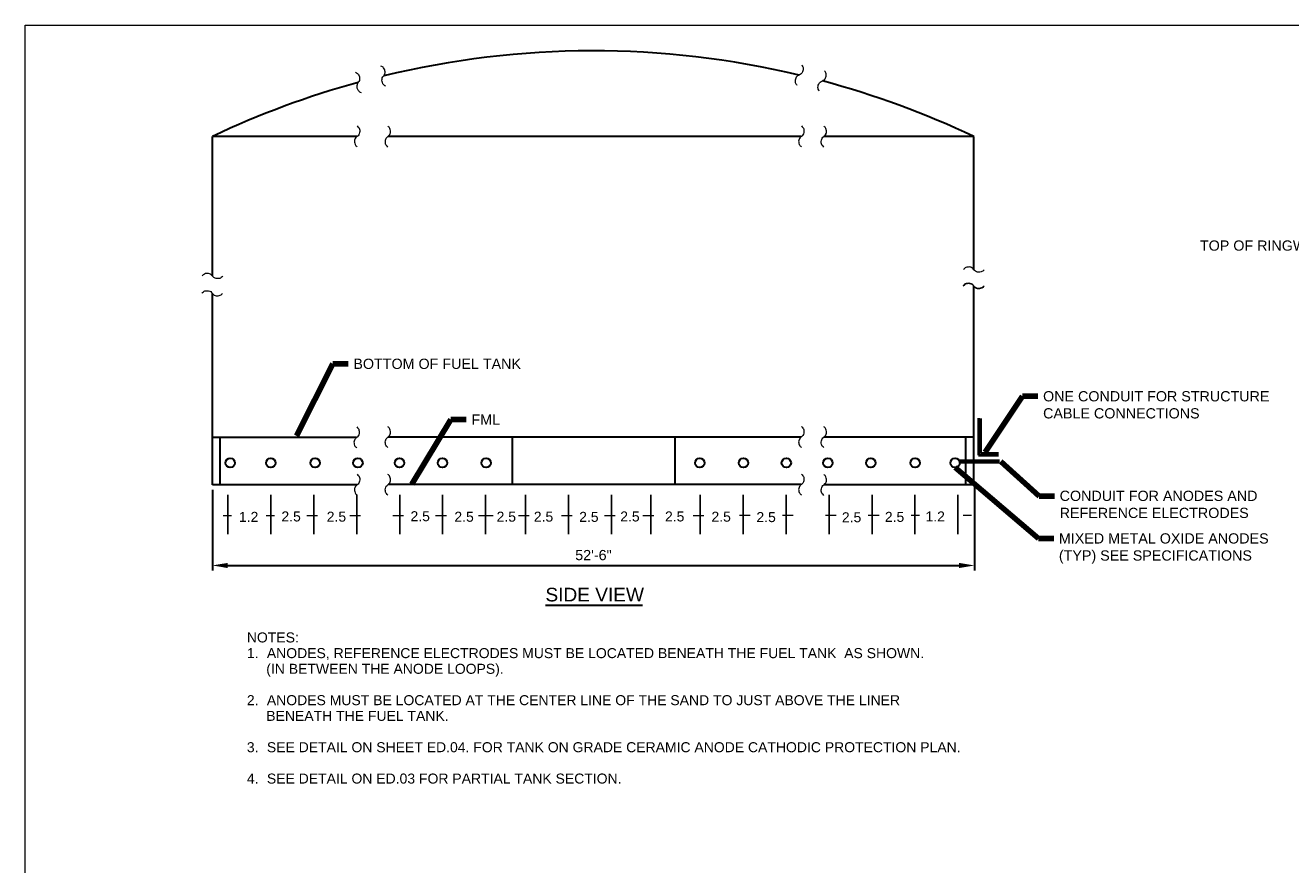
# Model space of a CAD drawing. Header units: inches. Extents: x -7468 to -7108, y 2086 to 2332.
# Tile 2 of 3: x -7468 to -7283, y 2209 to 2332. Entities that reach past the tile are written whole.
import ezdxf

# ---------------------------------------------------------------- set-up
doc = ezdxf.new("R2010")
doc.units = ezdxf.units.IN
doc.header["$MEASUREMENT"] = 0
doc.layers.get('DefPoints').update_dxf_attribs({"lineweight": 0})
for name, color, linetype, lineweight in [('E-CATH-ANOD', 42, 'Continuous', 40), ('E-DETL-GRPH', 2, 'Continuous', 0), ('G-ANNO-DIMS', 2, 'Continuous', 0), ('G-ANNO-MASK', 2, 'Continuous', 0), ('G-ANNO-NOTE', 4, 'Continuous', 30), ('G-ANNO-TEXT', 2, 'Continuous', 30), ('Level 42', 2, 'Continuous', 13)]:
    doc.layers.add(name, color=color, linetype=linetype, lineweight=lineweight)
doc.layers.add('G-ANNO-NPLT', color=1, linetype='Continuous', lineweight=0, plot=False)
doc.styles.add("AEC_AC_05ArchDims-CC_1_1'", font='arial.ttf', dxfattribs={"height": 1.5})
doc.styles.add("AEC_AC_44Text-LeftTop_1_1'", font='arial.ttf', dxfattribs={"height": 1.5})
doc.styles.add("AEC_AC_45Text-LeftTop_3-4_1'", font='arial.ttf', dxfattribs={"height": 2})
doc.styles.add('Style-ENGINEERING', font='ENGINEERING.shx')
doc.styles.add('Style-FANCY', font='FANCY.shx')
doc.dimstyles.new("AEC_AC_05_Arch-Dims_1_1'", dxfattribs={"dimtxt": 1.5, "dimasz": 2.25, "dimexe": 0.75, "dimexo": 0.75, "dimgap": 0.75, "dimtad": 1, "dimdec": 4, "dimzin": 15, "dimdsep": 46, "dimlunit": 4, "dimtxsty": "AEC_AC_05ArchDims-CC_1_1'", "dimcen": 0.09, "dimclrd": 256, "dimclre": 256, "dimazin": 2, "dimtfac": 0.7, "dimtdec": 4, "dimtix": 1, "dimtmove": 1, "dimatfit": 3, "dimfxl": 1, "dimfrac": 1, "dimtolj": 1, "dimtzin": 15, "dimlwd": 30, "dimlwe": 30, "dimarcsym": 0})
doc.dimstyles.new("AEC_AC_44_Notes_1_1'", dxfattribs={"dimtxt": 1.5, "dimasz": 2.25, "dimexe": 0.75, "dimexo": 0.75, "dimgap": 0.75, "dimtad": 1, "dimjust": 1, "dimdec": 3, "dimzin": 15, "dimdsep": 46, "dimlunit": 5, "dimtxsty": "AEC_AC_44Text-LeftTop_1_1'", "dimblk": 'NONE', "dimcen": 0.09, "dimclrd": 256, "dimclre": 256, "dimazin": 2, "dimtfac": 0.7, "dimtdec": 3, "dimtmove": 1, "dimatfit": 1, "dimfxl": 1, "dimfrac": 1, "dimtolj": 1, "dimtzin": 15, "dimlwd": 30, "dimlwe": 30, "dimarcsym": 0})

# ---------------------------------------------------------------- blocks, each defined once
blk = doc.blocks.new('LINBRK_15')
at = {"layer": 'G-ANNO-MASK'}
blk.add_open_spline([(0.09, 3.98), (0.28, 3.78), (0.46, 3.58), (0.64, 3.38), (0.79, 3.21), (0.87, 3), (0.94, 2.78), (1.02, 2.49), (1.04, 2.19), (1.02, 1.89), (1.01, 1.59), (0.97, 1.3), (0.85, 1), (0.75, 0.72), (0.59, 0.49), (0.39, 0.28), (0.21, 0.09), (-0.03, 0), (-0.21, -0.19), (-0.37, -0.35), (-0.51, -0.53), (-0.63, -0.74), (-0.77, -0.95), (-0.88, -1.17), (-0.93, -1.42), (-0.99, -1.65), (-0.97, -1.9), (-0.93, -2.14), (-0.89, -2.43), (-0.84, -2.71), (-0.72, -2.99), (-0.64, -3.18), (-0.54, -3.37), (-0.38, -3.5), (-0.23, -3.62), (-0.07, -3.75), (0.09, -3.88)], degree=3, knots=[0, 0, 0, 0, 0.089269, 0.089269, 0.089269, 0.161818, 0.161818, 0.161818, 0.259527, 0.259527, 0.259527, 0.358521, 0.358521, 0.358521, 0.452813, 0.452813, 0.452813, 0.535276, 0.535276, 0.535276, 0.611361, 0.611361, 0.611361, 0.69267, 0.69267, 0.69267, 0.771416, 0.771416, 0.771416, 0.867223, 0.867223, 0.867223, 0.933937, 0.933937, 0.933937, 1, 1, 1, 1], dxfattribs=at)
blk = doc.blocks.new('*D128')
at = {"layer": 'DefPoints', "color": 0, "transparency": 16777216}
for p in [(-7440.95, 2264.96), (-7329.26, 2265.37), (-7329.26, 2253.15)]:
    blk.add_point(p, dxfattribs=at)
at = {"layer": 'G-ANNO-DIMS', "lineweight": 30, "transparency": 16777216}
for p, q in [((-7440.95, 2264.21), (-7440.95, 2252.4)), ((-7329.26, 2264.62), (-7329.26, 2252.4)), ((-7438.7, 2253.15), (-7331.51, 2253.15))]:
    blk.add_line(p, q, dxfattribs=at)
at = {"layer": 'G-ANNO-DIMS', "transparency": 16777216}
for points in [[(-7438.7, 2253.52), (-7438.7, 2252.77), (-7440.95, 2253.15)], [(-7331.51, 2253.52), (-7331.51, 2252.77), (-7329.26, 2253.15)]]:
    blk.add_solid(points, dxfattribs=at)
at = {"layer": 'G-ANNO-DIMS', "color": 0, "lineweight": 30, "transparency": 16777216, "insert": (-7385.1, 2254.66), "char_height": 1.5, "attachment_point": 5, "style": "AEC_AC_05ArchDims-CC_1_1'"}
blk.add_mtext('\\A1;52\'-6"', dxfattribs=at)
blk = doc.blocks.new('_None')

msp = doc.modelspace()

# ---------------------------------------------------------------- linework, layer by layer
at = {"layer": 'E-CATH-ANOD'}
for p, q in [((-7328.65008, 2274.72458, -0.01993), (-7328.65008, 2269.32878, -0.01993)), ((-7328.38463, 2274.68314, -0.01993), (-7328.38463, 2269.61935, -0.01993)), ((-7331.54229, 2268.54784, -0.01993), (-7325.61635, 2268.54784, -0.01993)), ((-7325.61635, 2268.23343, -0.01993), (-7331.54229, 2268.23343, -0.01993)), ((-7328.65008, 2269.32878, -0.01993), (-7325.72931, 2269.32878, -0.01993)), ((-7328.38463, 2269.61935, -0.01993), (-7325.72931, 2269.61935, -0.01993))]:
    msp.add_line(p, q, dxfattribs=at)
at = {"layer": 'E-DETL-GRPH', "lineweight": 30}
for p, q in [((-7440.94634, 2295.56854, -0.01993), (-7440.94634, 2315.99735, -0.01993)), ((-7419.75393, 2315.99735, -0.01993), (-7440.94634, 2315.99735, -0.01993)), ((-7354.65307, 2315.99735, -0.01993), (-7415.20142, 2315.99735, -0.01993)), ((-7329.36638, 2315.99735, -0.01993), (-7351.31461, 2315.99735, -0.01993)), ((-7329.36638, 2296.51191, -0.01993), (-7329.36638, 2315.99735, -0.01993)), ((-7329.36638, 2264.95834, -0.01993), (-7329.36638, 2294.08622, -0.01993)), ((-7440.94634, 2264.95834, -0.01993), (-7440.94634, 2293.00808, -0.01993)), ((-7419.82316, 2271.89574, -0.01993), (-7441.01558, 2271.89574, -0.01993)), ((-7439.78367, 2264.90963, -0.01993), (-7439.78367, 2271.8362, -0.01993)), ((-7354.65307, 2271.95923, -0.01993), (-7415.20142, 2271.95923, -0.01993)), ((-7396.95923, 2264.98588, -0.01993), (-7396.95923, 2271.95923, -0.01993)), ((-7373.12693, 2264.98588, -0.01993), (-7373.12693, 2271.95923, -0.01993)), ((-7329.36638, 2271.95923, -0.01993), (-7351.31461, 2271.95923, -0.01993)), ((-7330.52892, 2264.90963, -0.01993), (-7330.52892, 2271.8362, -0.01993)), ((-7331.45801, 2268.54784, -0.01993), (-7331.51424, 2268.54784, -0.01993)), ((-7419.75393, 2264.95834, -0.01993), (-7440.94634, 2264.95834, -0.01993)), ((-7354.65307, 2264.98588, -0.01993), (-7415.20142, 2264.98588, -0.01993)), ((-7329.36638, 2264.95834, -0.01993), (-7351.31461, 2264.95834, -0.01993))]:
    msp.add_line(p, q, dxfattribs=at)
for centre in [(-7438.32328, 2268.17507, -0.01993), (-7432.39359, 2268.17509, -0.01993), (-7425.89706, 2268.17509, -0.01993), (-7419.60693, 2268.17509, -0.01993), (-7413.52279, 2268.17509, -0.01993), (-7407.23266, 2268.17509, -0.01993), (-7400.8392, 2268.17509, -0.01993), (-7369.51622, 2268.17509, -0.01993), (-7363.12276, 2268.17509, -0.01993), (-7356.83263, 2268.17509, -0.01993), (-7350.74849, 2268.17509, -0.01993), (-7344.45836, 2268.17509, -0.01993), (-7337.96184, 2268.17509, -0.01993), (-7332.1042, 2268.17507, -0.01993)]:
    msp.add_circle(centre, 0.68746, dxfattribs=at)
for centre, start, end in [((-7385.14572, 2198.2395, -0.01993), 76.6043194, 103.6234778), ((-7385.16683, 2198.2395, -0.01993), 105.3096639, 115.3459306), ((-7385.15623, 2198.23942, -0.01993), 64.6540722, 75.0557333)]:
    msp.add_arc(centre, 130.30067, start, end, dxfattribs=at)
msp.add_point((-7331.42996, 2268.23343, -0.01993), dxfattribs=at)
at = {"layer": 'G-ANNO-DIMS', "lineweight": -2}
for p, q in [((-7438.66639, 2257.74579, -0.01993), (-7438.66639, 2263.50394, -0.01993)), ((-7432.37363, 2257.74579, -0.01993), (-7432.37363, 2263.50394, -0.01993)), ((-7426.08086, 2257.74579, -0.01993), (-7426.08086, 2263.50394, -0.01993)), ((-7419.7881, 2257.74579, -0.01993), (-7419.7881, 2263.50394, -0.01993)), ((-7413.49534, 2257.74579, -0.01993), (-7413.49534, 2263.50394, -0.01993)), ((-7407.20258, 2257.74579, -0.01993), (-7407.20258, 2263.50394, -0.01993)), ((-7400.90981, 2257.74579, -0.01993), (-7400.90981, 2263.50394, -0.01993)), ((-7395.06126, 2257.74579, -0.01993), (-7395.06126, 2263.50394, -0.01993)), ((-7388.7685, 2257.74579, -0.01993), (-7388.7685, 2263.50394, -0.01993)), ((-7382.47574, 2257.74579, -0.01993), (-7382.47574, 2263.50394, -0.01993)), ((-7376.71044, 2257.74579, -0.01993), (-7376.71044, 2263.50394, -0.01993)), ((-7369.44587, 2257.74579, -0.01993), (-7369.44587, 2263.50394, -0.01993)), ((-7363.15311, 2257.74579, -0.01993), (-7363.15311, 2263.50394, -0.01993)), ((-7356.86035, 2257.74579, -0.01993), (-7356.86035, 2263.50394, -0.01993)), ((-7350.56759, 2257.74579, -0.01993), (-7350.56759, 2263.50394, -0.01993)), ((-7344.2747, 2257.74579, -0.01993), (-7344.2747, 2263.50394, -0.01993)), ((-7337.98193, 2257.74579, -0.01993), (-7337.98193, 2263.50394, -0.01993)), ((-7331.68917, 2257.74579, -0.01993), (-7331.68917, 2263.50394, -0.01993))]:
    msp.add_line(p, q, dxfattribs=at)
at = {"layer": 'G-ANNO-DIMS'}
for p, q in [((-7439.34596, 2260.4725, -0.01993), (-7438.11992, 2260.4725, -0.01993)), ((-7433.0532, 2260.4725, -0.01993), (-7431.82716, 2260.4725, -0.01993)), ((-7427.10698, 2260.4725, -0.01993), (-7425.5344, 2260.4725, -0.01993)), ((-7420.81422, 2260.4725, -0.01993), (-7419.24164, 2260.4725, -0.01993)), ((-7414.52146, 2260.4725, -0.01993), (-7412.94887, 2260.4725, -0.01993)), ((-7408.2287, 2260.4725, -0.01993), (-7406.65611, 2260.4725, -0.01993)), ((-7401.93593, 2260.4725, -0.01993), (-7399.80974, 2260.4725, -0.01993)), ((-7396.08738, 2260.4725, -0.01993), (-7394.5148, 2260.4725, -0.01993)), ((-7389.79462, 2260.4725, -0.01993), (-7388.22203, 2260.4725, -0.01993)), ((-7383.50351, 2260.4725, -0.01993), (-7381.93093, 2260.4725, -0.01993)), ((-7377.84149, 2260.4725, -0.01993), (-7376.26891, 2260.4725, -0.01993)), ((-7370.50183, 2260.4725, -0.01993), (-7368.92924, 2260.4725, -0.01993)), ((-7362.12686, 2260.4725, -0.01993), (-7363.69945, 2260.4725, -0.01993)), ((-7355.8341, 2260.4725, -0.01993), (-7357.40669, 2260.4725, -0.01993)), ((-7349.54134, 2260.4725, -0.01993), (-7351.11392, 2260.4725, -0.01993)), ((-7343.24858, 2260.4725, -0.01993), (-7344.82116, 2260.4725, -0.01993)), ((-7337.30249, 2260.4725, -0.01993), (-7338.5284, 2260.4725, -0.01993)), ((-7329.71777, 2260.4725, -0.01993), (-7330.94368, 2260.4725, -0.01993))]:
    msp.add_line(p, q, dxfattribs=at)
at = {"layer": 'G-ANNO-MASK'}
for points in [[(-7351.35133, 2314.44899, -0.01993), (-7351.42222, 2314.52753, -0.01993), (-7351.49311, 2314.60607, -0.01993), (-7351.564, 2314.68461, -0.01993), (-7351.62161, 2314.74844, -0.01993), (-7351.65374, 2314.83073, -0.01993), (-7351.67875, 2314.91564, -0.01993), (-7351.71244, 2315.03, -0.01993), (-7351.71743, 2315.14678, -0.01993), (-7351.71241, 2315.26142, -0.01993), (-7351.70732, 2315.37757, -0.01993), (-7351.69098, 2315.49286, -0.01993), (-7351.64662, 2315.6072, -0.01993), (-7351.60436, 2315.71612, -0.01993), (-7351.54352, 2315.80609, -0.01993), (-7351.46455, 2315.88872, -0.01993), (-7351.39549, 2315.96099, -0.01993), (-7351.30118, 2315.998, -0.01993), (-7351.23352, 2316.06926, -0.01993), (-7351.17109, 2316.13501, -0.01993), (-7351.11761, 2316.20452, -0.01993), (-7351.06828, 2316.28346, -0.01993), (-7351.01556, 2316.36783, -0.01993), (-7350.97284, 2316.45337, -0.01993), (-7350.952, 2316.54815, -0.01993), (-7350.93182, 2316.63995, -0.01993), (-7350.93925, 2316.73587, -0.01993), (-7350.952, 2316.82814, -0.01993), (-7350.9675, 2316.94041, -0.01993), (-7350.98851, 2317.0505, -0.01993), (-7351.03462, 2317.15862, -0.01993), (-7351.06673, 2317.23391, -0.01993), (-7351.10491, 2317.30603, -0.01993), (-7351.1662, 2317.35599, -0.01993), (-7351.22689, 2317.40546, -0.01993), (-7351.28758, 2317.45493, -0.01993), (-7351.34827, 2317.5044, -0.01993)], [(-7439.39798, 2295.53182, -0.01993), (-7439.47652, 2295.46093, -0.01993), (-7439.55506, 2295.39004, -0.01993), (-7439.6336, 2295.31915, -0.01993), (-7439.69743, 2295.26153, -0.01993), (-7439.77972, 2295.22941, -0.01993), (-7439.86463, 2295.2044, -0.01993), (-7439.979, 2295.17071, -0.01993), (-7440.09577, 2295.16572, -0.01993), (-7440.21041, 2295.17074, -0.01993), (-7440.32657, 2295.17582, -0.01993), (-7440.44185, 2295.19217, -0.01993), (-7440.55619, 2295.23653, -0.01993), (-7440.66511, 2295.27878, -0.01993), (-7440.75508, 2295.33963, -0.01993), (-7440.83771, 2295.4186, -0.01993), (-7440.90998, 2295.48766, -0.01993), (-7440.94699, 2295.58197, -0.01993), (-7441.01825, 2295.64963, -0.01993), (-7441.084, 2295.71206, -0.01993), (-7441.15351, 2295.76554, -0.01993), (-7441.23245, 2295.81487, -0.01993), (-7441.31682, 2295.86758, -0.01993), (-7441.40236, 2295.91031, -0.01993), (-7441.49714, 2295.93115, -0.01993), (-7441.58894, 2295.95133, -0.01993), (-7441.68486, 2295.94389, -0.01993), (-7441.77713, 2295.93115, -0.01993), (-7441.8894, 2295.91564, -0.01993), (-7441.99949, 2295.89464, -0.01993), (-7442.10761, 2295.84853, -0.01993), (-7442.18291, 2295.81642, -0.01993), (-7442.25503, 2295.77824, -0.01993), (-7442.30498, 2295.71695, -0.01993), (-7442.35445, 2295.65626, -0.01993), (-7442.40392, 2295.59557, -0.01993), (-7442.45339, 2295.53488, -0.01993)], [(-7327.81802, 2296.47519, -0.01993), (-7327.89656, 2296.4043, -0.01993), (-7327.9751, 2296.33341, -0.01993), (-7328.05364, 2296.26252, -0.01993), (-7328.11747, 2296.20491, -0.01993), (-7328.19975, 2296.17278, -0.01993), (-7328.28467, 2296.14777, -0.01993), (-7328.39903, 2296.11408, -0.01993), (-7328.5158, 2296.10909, -0.01993), (-7328.63045, 2296.11411, -0.01993), (-7328.7466, 2296.1192, -0.01993), (-7328.86188, 2296.13554, -0.01993), (-7328.97623, 2296.1799, -0.01993), (-7329.08514, 2296.22215, -0.01993), (-7329.17511, 2296.283, -0.01993), (-7329.25775, 2296.36197, -0.01993), (-7329.33002, 2296.43103, -0.01993), (-7329.36703, 2296.52534, -0.01993), (-7329.43829, 2296.593, -0.01993), (-7329.50404, 2296.65543, -0.01993), (-7329.57354, 2296.70891, -0.01993), (-7329.65249, 2296.75824, -0.01993), (-7329.73685, 2296.81096, -0.01993), (-7329.82239, 2296.85368, -0.01993), (-7329.91718, 2296.87452, -0.01993), (-7330.00897, 2296.8947, -0.01993), (-7330.10489, 2296.88726, -0.01993), (-7330.19717, 2296.87452, -0.01993), (-7330.30943, 2296.85901, -0.01993), (-7330.41952, 2296.83801, -0.01993), (-7330.52765, 2296.7919, -0.01993), (-7330.60294, 2296.75979, -0.01993), (-7330.67506, 2296.72161, -0.01993), (-7330.72502, 2296.66032, -0.01993), (-7330.77449, 2296.59963, -0.01993), (-7330.82396, 2296.53894, -0.01993), (-7330.87343, 2296.47825, -0.01993)], [(-7330.91474, 2294.12294, -0.01993), (-7330.8362, 2294.19383, -0.01993), (-7330.75766, 2294.26472, -0.01993), (-7330.67912, 2294.33561, -0.01993), (-7330.61529, 2294.39323, -0.01993), (-7330.533, 2294.42535, -0.01993), (-7330.44809, 2294.45036, -0.01993), (-7330.33372, 2294.48405, -0.01993), (-7330.21695, 2294.48904, -0.01993), (-7330.10231, 2294.48402, -0.01993), (-7329.98615, 2294.47893, -0.01993), (-7329.87087, 2294.46259, -0.01993), (-7329.75653, 2294.41823, -0.01993), (-7329.64761, 2294.37598, -0.01993), (-7329.55764, 2294.31513, -0.01993), (-7329.47501, 2294.23616, -0.01993), (-7329.40274, 2294.1671, -0.01993), (-7329.36573, 2294.07279, -0.01993), (-7329.29447, 2294.00513, -0.01993), (-7329.22872, 2293.9427, -0.01993), (-7329.15921, 2293.88922, -0.01993), (-7329.08027, 2293.83989, -0.01993), (-7328.9959, 2293.78718, -0.01993), (-7328.91036, 2293.74445, -0.01993), (-7328.81558, 2293.72361, -0.01993), (-7328.72378, 2293.70343, -0.01993), (-7328.62786, 2293.71087, -0.01993), (-7328.53559, 2293.72361, -0.01993), (-7328.42332, 2293.73912, -0.01993), (-7328.31323, 2293.76012, -0.01993), (-7328.20511, 2293.80623, -0.01993), (-7328.12981, 2293.83834, -0.01993), (-7328.05769, 2293.87652, -0.01993), (-7328.00774, 2293.93781, -0.01993), (-7327.95827, 2293.9985, -0.01993), (-7327.9088, 2294.05919, -0.01993), (-7327.85933, 2294.11988, -0.01993)], [(-7442.4947, 2293.0448, -0.01993), (-7442.41616, 2293.11569, -0.01993), (-7442.33762, 2293.18658, -0.01993), (-7442.25908, 2293.25747, -0.01993), (-7442.19525, 2293.31509, -0.01993), (-7442.11297, 2293.34721, -0.01993), (-7442.02805, 2293.37222, -0.01993), (-7441.91369, 2293.40591, -0.01993), (-7441.79692, 2293.4109, -0.01993), (-7441.68227, 2293.40588, -0.01993), (-7441.56612, 2293.40079, -0.01993), (-7441.45084, 2293.38445, -0.01993), (-7441.33649, 2293.34009, -0.01993), (-7441.22758, 2293.29784, -0.01993), (-7441.13761, 2293.23699, -0.01993), (-7441.05497, 2293.15802, -0.01993), (-7440.9827, 2293.08896, -0.01993), (-7440.94569, 2292.99465, -0.01993), (-7440.87443, 2292.92699, -0.01993), (-7440.80868, 2292.86456, -0.01993), (-7440.73918, 2292.81108, -0.01993), (-7440.66023, 2292.76175, -0.01993), (-7440.57587, 2292.70904, -0.01993), (-7440.49033, 2292.66631, -0.01993), (-7440.39554, 2292.64547, -0.01993), (-7440.30375, 2292.62529, -0.01993), (-7440.20783, 2292.63273, -0.01993), (-7440.11555, 2292.64547, -0.01993), (-7440.00329, 2292.66098, -0.01993), (-7439.8932, 2292.68198, -0.01993), (-7439.78507, 2292.72809, -0.01993), (-7439.70978, 2292.7602, -0.01993), (-7439.63766, 2292.79838, -0.01993), (-7439.5877, 2292.85967, -0.01993), (-7439.53823, 2292.92036, -0.01993), (-7439.48876, 2292.98105, -0.01993), (-7439.43929, 2293.04174, -0.01993)], [(-7415.23814, 2270.41087, -0.01993), (-7415.30903, 2270.48941, -0.01993), (-7415.37992, 2270.56795, -0.01993), (-7415.45081, 2270.64649, -0.01993), (-7415.50842, 2270.71033, -0.01993), (-7415.54054, 2270.79261, -0.01993), (-7415.56556, 2270.87752, -0.01993), (-7415.59924, 2270.99189, -0.01993), (-7415.60424, 2271.10866, -0.01993), (-7415.59922, 2271.2233, -0.01993), (-7415.59413, 2271.33946, -0.01993), (-7415.57779, 2271.45474, -0.01993), (-7415.53343, 2271.56908, -0.01993), (-7415.49117, 2271.678, -0.01993), (-7415.43032, 2271.76797, -0.01993), (-7415.35136, 2271.8506, -0.01993), (-7415.2823, 2271.92287, -0.01993), (-7415.18799, 2271.95988, -0.01993), (-7415.12033, 2272.03114, -0.01993), (-7415.0579, 2272.09689, -0.01993), (-7415.00441, 2272.1664, -0.01993), (-7414.95509, 2272.24534, -0.01993), (-7414.90237, 2272.32971, -0.01993), (-7414.85964, 2272.41525, -0.01993), (-7414.83881, 2272.51003, -0.01993), (-7414.81863, 2272.60183, -0.01993), (-7414.82606, 2272.69775, -0.01993), (-7414.83881, 2272.79002, -0.01993), (-7414.85431, 2272.90229, -0.01993), (-7414.87532, 2273.01238, -0.01993), (-7414.92143, 2273.1205, -0.01993), (-7414.95353, 2273.1958, -0.01993), (-7414.99172, 2273.26792, -0.01993), (-7415.05301, 2273.31787, -0.01993), (-7415.1137, 2273.36734, -0.01993), (-7415.17439, 2273.41681, -0.01993), (-7415.23508, 2273.46628, -0.01993)], [(-7354.61635, 2273.50759, -0.01993), (-7354.54546, 2273.42905, -0.01993), (-7354.47457, 2273.35051, -0.01993), (-7354.40368, 2273.27197, -0.01993), (-7354.34607, 2273.20814, -0.01993), (-7354.31394, 2273.12586, -0.01993), (-7354.28893, 2273.04094, -0.01993), (-7354.25524, 2272.92658, -0.01993), (-7354.25025, 2272.80981, -0.01993), (-7354.25527, 2272.69516, -0.01993), (-7354.26036, 2272.57901, -0.01993), (-7354.2767, 2272.46373, -0.01993), (-7354.32106, 2272.34938, -0.01993), (-7354.36331, 2272.24047, -0.01993), (-7354.42416, 2272.1505, -0.01993), (-7354.50313, 2272.06786, -0.01993), (-7354.57219, 2271.9956, -0.01993), (-7354.6665, 2271.95859, -0.01993), (-7354.73416, 2271.88732, -0.01993), (-7354.79659, 2271.82158, -0.01993), (-7354.85007, 2271.75207, -0.01993), (-7354.8994, 2271.67312, -0.01993), (-7354.95211, 2271.58876, -0.01993), (-7354.99484, 2271.50322, -0.01993), (-7355.01568, 2271.40843, -0.01993), (-7355.03586, 2271.31664, -0.01993), (-7355.02842, 2271.22072, -0.01993), (-7355.01568, 2271.12844, -0.01993), (-7355.00017, 2271.01618, -0.01993), (-7354.97917, 2270.90609, -0.01993), (-7354.93306, 2270.79796, -0.01993), (-7354.90095, 2270.72267, -0.01993), (-7354.86277, 2270.65055, -0.01993), (-7354.80148, 2270.60059, -0.01993), (-7354.74079, 2270.55112, -0.01993), (-7354.6801, 2270.50165, -0.01993), (-7354.61941, 2270.45218, -0.01993)], [(-7351.35133, 2270.41087, -0.01993), (-7351.42222, 2270.48941, -0.01993), (-7351.49311, 2270.56795, -0.01993), (-7351.564, 2270.64649, -0.01993), (-7351.62161, 2270.71033, -0.01993), (-7351.65374, 2270.79261, -0.01993), (-7351.67875, 2270.87752, -0.01993), (-7351.71244, 2270.99189, -0.01993), (-7351.71743, 2271.10866, -0.01993), (-7351.71241, 2271.2233, -0.01993), (-7351.70732, 2271.33946, -0.01993), (-7351.69098, 2271.45474, -0.01993), (-7351.64662, 2271.56908, -0.01993), (-7351.60436, 2271.678, -0.01993), (-7351.54352, 2271.76797, -0.01993), (-7351.46455, 2271.8506, -0.01993), (-7351.39549, 2271.92287, -0.01993), (-7351.30118, 2271.95988, -0.01993), (-7351.23352, 2272.03114, -0.01993), (-7351.17109, 2272.09689, -0.01993), (-7351.11761, 2272.1664, -0.01993), (-7351.06828, 2272.24534, -0.01993), (-7351.01556, 2272.32971, -0.01993), (-7350.97284, 2272.41525, -0.01993), (-7350.952, 2272.51003, -0.01993), (-7350.93182, 2272.60183, -0.01993), (-7350.93925, 2272.69775, -0.01993), (-7350.952, 2272.79002, -0.01993), (-7350.9675, 2272.90229, -0.01993), (-7350.98851, 2273.01238, -0.01993), (-7351.03462, 2273.1205, -0.01993), (-7351.06673, 2273.1958, -0.01993), (-7351.10491, 2273.26792, -0.01993), (-7351.1662, 2273.31787, -0.01993), (-7351.22689, 2273.36734, -0.01993), (-7351.28758, 2273.41681, -0.01993), (-7351.34827, 2273.46628, -0.01993)], [(-7419.78644, 2273.4441, -0.01993), (-7419.71555, 2273.36556, -0.01993), (-7419.64466, 2273.28702, -0.01993), (-7419.57377, 2273.20848, -0.01993), (-7419.51616, 2273.14465, -0.01993), (-7419.48404, 2273.06236, -0.01993), (-7419.45902, 2272.97745, -0.01993), (-7419.42534, 2272.86309, -0.01993), (-7419.42034, 2272.74631, -0.01993), (-7419.42536, 2272.63167, -0.01993), (-7419.43045, 2272.51552, -0.01993), (-7419.44679, 2272.40024, -0.01993), (-7419.49115, 2272.28589, -0.01993), (-7419.53341, 2272.17697, -0.01993), (-7419.59426, 2272.08701, -0.01993), (-7419.67322, 2272.00437, -0.01993), (-7419.74228, 2271.9321, -0.01993), (-7419.83659, 2271.89509, -0.01993), (-7419.90425, 2271.82383, -0.01993), (-7419.96668, 2271.75808, -0.01993), (-7420.02017, 2271.68857, -0.01993), (-7420.06949, 2271.60963, -0.01993), (-7420.12221, 2271.52527, -0.01993), (-7420.16494, 2271.43973, -0.01993), (-7420.18577, 2271.34494, -0.01993), (-7420.20595, 2271.25314, -0.01993), (-7420.19852, 2271.15722, -0.01993), (-7420.18577, 2271.06495, -0.01993), (-7420.17027, 2270.95269, -0.01993), (-7420.14926, 2270.84259, -0.01993), (-7420.10315, 2270.73447, -0.01993), (-7420.07105, 2270.65918, -0.01993), (-7420.03286, 2270.58706, -0.01993), (-7419.97157, 2270.5371, -0.01993), (-7419.91088, 2270.48763, -0.01993), (-7419.85019, 2270.43816, -0.01993), (-7419.7895, 2270.38869, -0.01993)], [(-7419.71721, 2266.5067, -0.01993), (-7419.64632, 2266.42816, -0.01993), (-7419.57543, 2266.34962, -0.01993), (-7419.50454, 2266.27108, -0.01993), (-7419.44693, 2266.20725, -0.01993), (-7419.4148, 2266.12496, -0.01993), (-7419.38979, 2266.04005, -0.01993), (-7419.3561, 2265.92568, -0.01993), (-7419.35111, 2265.80891, -0.01993), (-7419.35613, 2265.69427, -0.01993), (-7419.36122, 2265.57811, -0.01993), (-7419.37756, 2265.46283, -0.01993), (-7419.42192, 2265.34849, -0.01993), (-7419.46418, 2265.23957, -0.01993), (-7419.52502, 2265.1496, -0.01993), (-7419.60399, 2265.06697, -0.01993), (-7419.67305, 2264.9947, -0.01993), (-7419.76736, 2264.95769, -0.01993), (-7419.83502, 2264.88643, -0.01993), (-7419.89745, 2264.82068, -0.01993), (-7419.95093, 2264.75117, -0.01993), (-7420.00026, 2264.67223, -0.01993), (-7420.05298, 2264.58786, -0.01993), (-7420.0957, 2264.50232, -0.01993), (-7420.11654, 2264.40754, -0.01993), (-7420.13672, 2264.31574, -0.01993), (-7420.12929, 2264.21982, -0.01993), (-7420.11654, 2264.12755, -0.01993), (-7420.10104, 2264.01528, -0.01993), (-7420.08003, 2263.90519, -0.01993), (-7420.03392, 2263.79707, -0.01993), (-7420.00181, 2263.72178, -0.01993), (-7419.96363, 2263.64965, -0.01993), (-7419.90234, 2263.5997, -0.01993), (-7419.84165, 2263.55023, -0.01993), (-7419.78096, 2263.50076, -0.01993), (-7419.72027, 2263.45129, -0.01993)], [(-7415.23814, 2263.43752, -0.01993), (-7415.30903, 2263.51606, -0.01993), (-7415.37992, 2263.5946, -0.01993), (-7415.45081, 2263.67314, -0.01993), (-7415.50842, 2263.73697, -0.01993), (-7415.54054, 2263.81925, -0.01993), (-7415.56556, 2263.90417, -0.01993), (-7415.59924, 2264.01853, -0.01993), (-7415.60424, 2264.1353, -0.01993), (-7415.59922, 2264.24995, -0.01993), (-7415.59413, 2264.3661, -0.01993), (-7415.57779, 2264.48138, -0.01993), (-7415.53343, 2264.59573, -0.01993), (-7415.49117, 2264.70464, -0.01993), (-7415.43032, 2264.79461, -0.01993), (-7415.35136, 2264.87725, -0.01993), (-7415.2823, 2264.94952, -0.01993), (-7415.18799, 2264.98653, -0.01993), (-7415.12033, 2265.05779, -0.01993), (-7415.0579, 2265.12354, -0.01993), (-7415.00441, 2265.19304, -0.01993), (-7414.95509, 2265.27199, -0.01993), (-7414.90237, 2265.35635, -0.01993), (-7414.85964, 2265.44189, -0.01993), (-7414.83881, 2265.53668, -0.01993), (-7414.81863, 2265.62848, -0.01993), (-7414.82606, 2265.72439, -0.01993), (-7414.83881, 2265.81667, -0.01993), (-7414.85431, 2265.92893, -0.01993), (-7414.87532, 2266.03902, -0.01993), (-7414.92143, 2266.14715, -0.01993), (-7414.95353, 2266.22244, -0.01993), (-7414.99172, 2266.29456, -0.01993), (-7415.05301, 2266.34452, -0.01993), (-7415.1137, 2266.39399, -0.01993), (-7415.17439, 2266.44346, -0.01993), (-7415.23508, 2266.49293, -0.01993)], [(-7354.61635, 2266.53424, -0.01993), (-7354.54546, 2266.4557, -0.01993), (-7354.47457, 2266.37716, -0.01993), (-7354.40368, 2266.29862, -0.01993), (-7354.34607, 2266.23479, -0.01993), (-7354.31394, 2266.1525, -0.01993), (-7354.28893, 2266.06759, -0.01993), (-7354.25524, 2265.95322, -0.01993), (-7354.25025, 2265.83645, -0.01993), (-7354.25527, 2265.72181, -0.01993), (-7354.26036, 2265.60565, -0.01993), (-7354.2767, 2265.49037, -0.01993), (-7354.32106, 2265.37603, -0.01993), (-7354.36331, 2265.26711, -0.01993), (-7354.42416, 2265.17714, -0.01993), (-7354.50313, 2265.09451, -0.01993), (-7354.57219, 2265.02224, -0.01993), (-7354.6665, 2264.98523, -0.01993), (-7354.73416, 2264.91397, -0.01993), (-7354.79659, 2264.84822, -0.01993), (-7354.85007, 2264.77871, -0.01993), (-7354.8994, 2264.69977, -0.01993), (-7354.95211, 2264.6154, -0.01993), (-7354.99484, 2264.52986, -0.01993), (-7355.01568, 2264.43508, -0.01993), (-7355.03586, 2264.34328, -0.01993), (-7355.02842, 2264.24736, -0.01993), (-7355.01568, 2264.15509, -0.01993), (-7355.00017, 2264.04282, -0.01993), (-7354.97917, 2263.93273, -0.01993), (-7354.93306, 2263.82461, -0.01993), (-7354.90095, 2263.74932, -0.01993), (-7354.86277, 2263.67719, -0.01993), (-7354.80148, 2263.62724, -0.01993), (-7354.74079, 2263.57777, -0.01993), (-7354.6801, 2263.5283, -0.01993), (-7354.61941, 2263.47883, -0.01993)], [(-7351.35133, 2263.40998, -0.01993), (-7351.42222, 2263.48852, -0.01993), (-7351.49311, 2263.56706, -0.01993), (-7351.564, 2263.6456, -0.01993), (-7351.62161, 2263.70943, -0.01993), (-7351.65374, 2263.79171, -0.01993), (-7351.67875, 2263.87663, -0.01993), (-7351.71244, 2263.99099, -0.01993), (-7351.71743, 2264.10776, -0.01993), (-7351.71241, 2264.22241, -0.01993), (-7351.70732, 2264.33856, -0.01993), (-7351.69098, 2264.45384, -0.01993), (-7351.64662, 2264.56819, -0.01993), (-7351.60436, 2264.6771, -0.01993), (-7351.54352, 2264.76707, -0.01993), (-7351.46455, 2264.84971, -0.01993), (-7351.39549, 2264.92198, -0.01993), (-7351.30118, 2264.95899, -0.01993), (-7351.23352, 2265.03025, -0.01993), (-7351.17109, 2265.096, -0.01993), (-7351.11761, 2265.1655, -0.01993), (-7351.06828, 2265.24445, -0.01993), (-7351.01556, 2265.32881, -0.01993), (-7350.97284, 2265.41435, -0.01993), (-7350.952, 2265.50914, -0.01993), (-7350.93182, 2265.60094, -0.01993), (-7350.93925, 2265.69685, -0.01993), (-7350.952, 2265.78913, -0.01993), (-7350.9675, 2265.90139, -0.01993), (-7350.98851, 2266.01148, -0.01993), (-7351.03462, 2266.11961, -0.01993), (-7351.06673, 2266.1949, -0.01993), (-7351.10491, 2266.26702, -0.01993), (-7351.1662, 2266.31698, -0.01993), (-7351.22689, 2266.36645, -0.01993), (-7351.28758, 2266.41592, -0.01993), (-7351.34827, 2266.46539, -0.01993)]]:
    msp.add_open_spline(points, degree=3, knots=[0, 0, 0, 0, 0.08926854, 0.08926854, 0.08926854, 0.161818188, 0.161818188, 0.161818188, 0.259527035, 0.259527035, 0.259527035, 0.358520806, 0.358520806, 0.358520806, 0.452812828, 0.452812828, 0.452812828, 0.535275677, 0.535275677, 0.535275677, 0.611360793, 0.611360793, 0.611360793, 0.692670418, 0.692670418, 0.692670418, 0.771416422, 0.771416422, 0.771416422, 0.867223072, 0.867223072, 0.867223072, 0.933937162, 0.933937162, 0.933937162, 1, 1, 1, 1], dxfattribs=at)
at = {"layer": 'G-ANNO-MASK', "color": 0, "linetype": 'ByBlock', "lineweight": -2}
msp.add_open_spline([(-7330.91474, 2294.12294, -0.01993), (-7330.8362, 2294.19383, -0.01993), (-7330.75766, 2294.26472, -0.01993), (-7330.67912, 2294.33561, -0.01993), (-7330.61529, 2294.39323, -0.01993), (-7330.533, 2294.42535, -0.01993), (-7330.44809, 2294.45036, -0.01993), (-7330.33372, 2294.48405, -0.01993), (-7330.21695, 2294.48904, -0.01993), (-7330.10231, 2294.48402, -0.01993), (-7329.98615, 2294.47893, -0.01993), (-7329.87087, 2294.46259, -0.01993), (-7329.75653, 2294.41823, -0.01993), (-7329.64761, 2294.37598, -0.01993), (-7329.55764, 2294.31513, -0.01993), (-7329.47501, 2294.23616, -0.01993), (-7329.40274, 2294.1671, -0.01993), (-7329.36573, 2294.07279, -0.01993), (-7329.29447, 2294.00513, -0.01993), (-7329.22872, 2293.9427, -0.01993), (-7329.15921, 2293.88922, -0.01993), (-7329.08027, 2293.83989, -0.01993), (-7328.9959, 2293.78718, -0.01993), (-7328.91036, 2293.74445, -0.01993), (-7328.81558, 2293.72361, -0.01993), (-7328.72378, 2293.70343, -0.01993), (-7328.62786, 2293.71087, -0.01993), (-7328.53559, 2293.72361, -0.01993), (-7328.42332, 2293.73912, -0.01993), (-7328.31323, 2293.76012, -0.01993), (-7328.20511, 2293.80623, -0.01993), (-7328.12981, 2293.83834, -0.01993), (-7328.05769, 2293.87652, -0.01993), (-7328.00774, 2293.93781, -0.01993), (-7327.95827, 2293.9985, -0.01993), (-7327.9088, 2294.05919, -0.01993), (-7327.85933, 2294.11988, -0.01993)], degree=3, knots=[0, 0, 0, 0, 0.08926854, 0.08926854, 0.08926854, 0.161818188, 0.161818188, 0.161818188, 0.259527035, 0.259527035, 0.259527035, 0.358520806, 0.358520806, 0.358520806, 0.452812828, 0.452812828, 0.452812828, 0.535275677, 0.535275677, 0.535275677, 0.611360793, 0.611360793, 0.611360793, 0.692670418, 0.692670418, 0.692670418, 0.771416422, 0.771416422, 0.771416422, 0.867223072, 0.867223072, 0.867223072, 0.933937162, 0.933937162, 0.933937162, 1, 1, 1, 1], dxfattribs=at)
at = {"layer": 'G-ANNO-NPLT'}
msp.add_3dface([(-7468.35877, 2332.28385), (-7108.35877, 2332.28385), (-7108.35877, 2086.28385), (-7468.35877, 2086.28385)], dxfattribs=at)
at = {"layer": 'G-ANNO-TEXT'}
msp.add_line((-7392.10661, 2247.30705, -0.00997), (-7377.90558, 2247.30705, -0.00997), dxfattribs=at)
at = {"layer": 'Level 42', "color": 5, "linetype": 'Continuous', "lineweight": 30}
for p, q in [((-7411.73265, 2265.07946, -0.01993), (-7411.73265, 2264.95834, -0.01993)), ((-7358.63324, 2265.07946, -0.01993), (-7358.63324, 2264.95834, -0.01993))]:
    msp.add_line(p, q, dxfattribs=at)

# ---------------------------------------------------------------- block references
at = {"layer": 'G-ANNO-MASK', "color": 3, "linetype": 'Continuous', "lineweight": 30}
for p, xscale, yscale, zscale, rotation in [((-7419.58566, 2323.9051, -0.01993), 0.3886200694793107, 0.3886200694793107, 0.3886200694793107, 15.30966680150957), ((-7419.58566, 2323.9051, -0.01993), 0.3886200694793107, 0.3886200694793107, 0.3886200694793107, 15.30966680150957), ((-7419.58566, 2323.9051, -0.01993), 0.3886200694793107, 0.3886200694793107, 0.3886200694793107, 15.30966680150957), ((-7415.85157, 2324.863, -0.01993), 0.3886200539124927, 0.3886200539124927, 0.3886200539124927, 193.6234786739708), ((-7415.85157, 2324.863, -0.01993), 0.3886200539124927, 0.3886200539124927, 0.3886200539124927, 193.6234786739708), ((-7354.97667, 2324.99251, -0.01993), 0.3886199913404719, 0.3886199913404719, 0.3886199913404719, 346.6043145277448), ((-7351.57267, 2324.13036, -0.01993), 0.3886199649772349, 0.3886199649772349, 0.3886199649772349, 165.055728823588), ((-7415.20142, 2315.99735, -0.01993), 0.3886200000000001, 0.3886200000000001, 0.3886200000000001, 180), ((-7415.20142, 2315.99735, -0.01993), 0.3886200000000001, 0.3886200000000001, 0.3886200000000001, 180), ((-7351.31461, 2315.99735, -0.01993), 0.3886200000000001, 0.3886200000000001, 0.3886200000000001, 180)]:
    msp.add_blockref('LINBRK_15', p, dxfattribs=dict(at, xscale=xscale, yscale=yscale, zscale=zscale, rotation=rotation))
at = {"layer": 'G-ANNO-MASK', "color": 3, "linetype": 'Continuous', "lineweight": 30, "xscale": 0.3886200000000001, "yscale": 0.3886200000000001, "zscale": 0.3886200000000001}
for p in [(-7419.75393, 2315.99735, -0.01993), (-7354.65307, 2315.99735, -0.01993)]:
    msp.add_blockref('LINBRK_15', p, dxfattribs=at)

# ---------------------------------------------------------------- texts
at = {"layer": 'G-ANNO-NOTE', "char_height": 1.5, "style": "AEC_AC_44Text-LeftTop_1_1'"}
for s, insert, attachment_point in [('TOP OF RINGWALL', (-7296.21949, 2299.24492), 7), ('BOTTOM OF FUEL TANK', (-7420.28071, 2282.68132, -0.01993), 4), ('ONE CONDUIT FOR STRUCTURE\\PCABLE CONNECTIONS', (-7319.2081, 2274.66502, -0.00997), 7), ('FML', (-7402.98127, 2274.51852, -0.01993), 4)]:
    msp.add_mtext(s, dxfattribs=dict(at, insert=insert, attachment_point=attachment_point))
at = {"layer": 'G-ANNO-NOTE', "char_height": 1.5, "attachment_point": 1, "style": "AEC_AC_44Text-LeftTop_1_1'"}
for s, insert, width in [('CONDUIT FOR ANODES AND REFERENCE ELECTRODES', (-7316.77779, 2264.09933, -0.00997), 29.0329102), ('MIXED METAL OXIDE ANODES (TYP) SEE SPECIFICATIONS', (-7316.89161, 2257.86098, -0.01993), 31.4611209)]:
    msp.add_mtext(s, dxfattribs=dict(at, insert=insert, width=width))
at = {"layer": 'G-ANNO-NOTE', "char_height": 1.4651578, "attachment_point": 5, "line_spacing_factor": 0.792243, "style": 'Style-ENGINEERING'}
for s, insert in [('\\fArial|b0|i0|c00|p39;1.2', (-7435.62843, 2260.26979, -0.01993)), ('\\fArial|b0|i0|c00|p39;2.5', (-7429.40556, 2260.31655, -0.01993)), ('\\fArial|b0|i0|c00|p39;2.5', (-7422.76607, 2260.28703, -0.01993)), ('\\fArial|b0|i0|c00|p39;2.5', (-7410.49038, 2260.35119, -0.01993)), ('\\fArial|b0|i0|c00|p39;2.5', (-7404.05746, 2260.27121, -0.01993)), ('\\fArial|b0|i0|c00|p39;2.5', (-7397.87007, 2260.28703, -0.01993)), ('\\fArial|b0|i0|c00|p39;2.5', (-7392.41779, 2260.28703, -0.01993)), ('\\fArial|b0|i0|c00|p39;2.5', (-7385.77092, 2260.25751, -0.01993)), ('\\fArial|b0|i0|c00|p39;2.5', (-7379.75219, 2260.31655, -0.01993)), ('\\fArial|b0|i0|c00|p39;2.5', (-7373.19494, 2260.31655, -0.01993)), ('\\fArial|b0|i0|c00|p39;2.5', (-7366.38348, 2260.28055, -0.01993)), ('\\fArial|b0|i0|c00|p39;2.5', (-7359.79563, 2260.2215, -0.01993)), ('\\fArial|b0|i0|c00|p39;2.5', (-7347.26912, 2260.19846, -0.01993)), ('\\fArial|b0|i0|c00|p39;2.5', (-7340.97636, 2260.25751, -0.01993)), ('\\fArial|b0|i0|c00|p39;1.2', (-7335.02269, 2260.32356, -0.01993))]:
    msp.add_mtext(s, dxfattribs=dict(at, insert=insert))
at = {"layer": 'G-ANNO-TEXT', "insert": (-7392.13243, 2249.8773, -0.00997), "char_height": 2, "attachment_point": 1, "style": "AEC_AC_45Text-LeftTop_3-4_1'"}
msp.add_mtext('SIDE VIEW', dxfattribs=at)
at = {"layer": 'G-ANNO-TEXT', "insert": (-7435.88942, 2243.33339, -0.01993), "char_height": 1.46515783, "width": 107.9498489, "attachment_point": 1, "line_spacing_factor": 0.940524, "style": 'Style-FANCY'}
msp.add_mtext('{\\fArial|b0|i0|c0|p39;NOTES:\\P\\pi-5.86063,l5.86063,t2.93032;1.^IANODES, REFERENCE ELECTRODES MUST BE LOCATED BENEATH THE FUEL TANK  AS SHOWN. \\P\\pi0,l0,tz;     (IN BETWEEN THE ANODE LOOPS).  \\P\\P\\pi-5.86063,l5.86063,t2.93032;2.^IANODES MUST BE LOCATED AT THE CENTER LINE OF THE SAND TO JUST ABOVE THE LINER \\P\\pi0,l0,tz;     BENEATH THE FUEL TANK.\\P\\P\\pi-5.86063,l5.86063,t2.93032;3.^ISEE DETAIL ON SHEET ED.04. FOR TANK ON GRADE CERAMIC ANODE CATHODIC PROTECTION PLAN.\\P\\P4.^ISEE DETAIL ON ED.03 FOR \\fArial|b0|i0|c0|p34;PARTIAL TANK SECTION.}', dxfattribs=at)

# ---------------------------------------------------------------- dimensions: what is measured, and where the dimension line sits
at = {"layer": 'G-ANNO-DIMS', "lineweight": 30}
dim = msp.add_linear_dim(base=(-7329.26112, 2253.14573, -0.01993), p1=(-7440.94634, 2264.95834, -0.01993), p2=(-7329.26112, 2265.36564, -0.01993), text='52\'-6"', dimstyle="AEC_AC_05_Arch-Dims_1_1'", dxfattribs=at)
dim.commit()
dim.dimension.update_dxf_attribs({"geometry": '*D128', "text_midpoint": (-7385.10373, 2254.66159, -0.01993)})

# ---------------------------------------------------------------- leaders
at = {"layer": 'G-ANNO-NOTE', "lineweight": 30, "annotation_type": 0, "has_hookline": 1}
for points, hookline_direction, text_width in [([(-7267.95851, 2292.72351), (-7274.0385, 2299.91389), (-7276.2885, 2299.91389)], 1, 19.20327), ([(-7428.61671, 2272.15138, -0.01993), (-7423.28071, 2282.68132, -0.01993), (-7421.03071, 2282.68132, -0.01993)], 0, 24.40723), ([(-7327.68195, 2269.75257, -0.00997), (-7322.2081, 2277.96704, -0.00997), (-7319.9581, 2277.96704, -0.00997)], 0, 32.96419), ([(-7411.73265, 2265.07946, -0.01993), (-7405.98127, 2274.51852, -0.01993), (-7403.73127, 2274.51852, -0.01993)], 0, 3.94441), ([(-7325.38337, 2268.37579, -0.00997), (-7319.77779, 2263.32361, -0.00997), (-7317.52779, 2263.32361, -0.00997)], 0, 28.77319), ([(-7332.1042, 2267.48761, -0.01993), (-7319.89161, 2257.08526, -0.01993), (-7317.64161, 2257.08526, -0.01993)], 0, 30.47476)]:
    msp.add_leader(points, dimstyle="AEC_AC_44_Notes_1_1'", override={"dimtad": 0, "dimclrd": 0, "dimlwd": 65534}, dxfattribs=dict(at, hookline_direction=hookline_direction, text_width=text_width))

doc.saveas('drawing.dxf')
